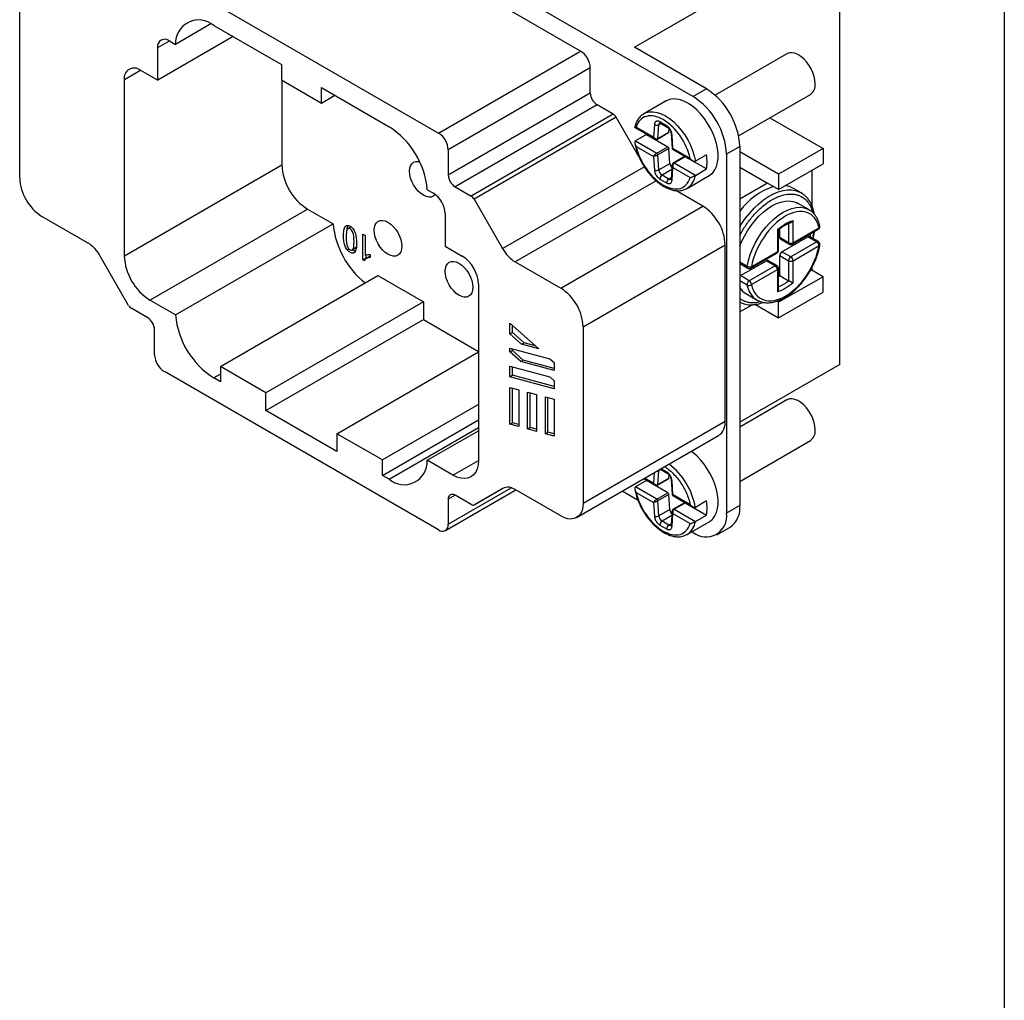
# Model space of a CAD drawing. Header units: millimetres. Extents: x 6 to 273, y 6 to 210.
# Tile 4 of 5: x 210 to 273, y 116 to 178. Entities that reach past the tile are written whole.
import ezdxf

# ---------------------------------------------------------------- set-up
doc = ezdxf.new("R2010")
doc.units = ezdxf.units.MM
doc.linetypes.add('SLD-Solid', pattern=[0])
doc.layers.add('TEXT', color=140, linetype='SLD-Solid', lineweight=25)

msp = doc.modelspace()

# ---------------------------------------------------------------- linework, layer by layer
for p, q in [((221.407, 191.756), (253.227, 173.387)), ((246.05, 176.291), (228.584, 186.373)), ((249.479, 176.53), (262.561, 184.082)), ((262.561, 156.319), (262.561, 184.082)), ((219.534, 181.148), (236.999, 171.066)), ((210.318, 168.207), (210.318, 179.446)), ((222.501, 178.016), (220.245, 176.713)), ((222.68, 177.92), (226.993, 175.43)), ((223.918, 177.205), (219.109, 174.429)), ((219.109, 176.509), (219.854, 176.939)), ((219.854, 176.939), (220.245, 176.713)), ((219.109, 174.429), (219.109, 176.509)), ((236.999, 171.066), (246.05, 176.291)), ((254.076, 173.877), (249.479, 176.53)), ((259.195, 176.114), (254.625, 173.476)), ((216.986, 174.468), (218.013, 175.062)), ((218.013, 175.062), (219.109, 174.429)), ((226.993, 175.43), (226.993, 174.448)), ((246.674, 175.21), (237.623, 169.985)), ((246.674, 173.618), (246.674, 175.21)), ((216.986, 163.238), (216.986, 174.468)), ((226.993, 174.448), (229.539, 172.978)), ((227.026, 174.428), (227.026, 169.035)), ((229.539, 173.961), (233.852, 171.471)), ((229.539, 172.978), (229.539, 173.961)), ((254.076, 173.877), (253.227, 173.387)), ((229.539, 172.978), (230.39, 173.469)), ((237.623, 168.393), (246.674, 173.618)), ((256.125, 170.878), (260.695, 173.516)), ((247.111, 172.861), (238.06, 167.636)), ((248.131, 172.272), (247.111, 172.861)), ((251.499, 173.115), (250.084, 172.298)), ((248.131, 172.272), (239.08, 167.047)), ((248.322, 172.071), (239.271, 166.846)), ((249.79, 169.527), (248.322, 172.071)), ((250.084, 172.298), (250.044, 172.267)), ((258.12, 172.03), (261.5, 170.079)), ((249.507, 171.425), (250.786, 170.687)), ((250.698, 170.805), (249.595, 171.442)), ((250.755, 171.61), (250.698, 170.805)), ((250.976, 170.72), (251.038, 171.597)), ((251.171, 171.674), (251.038, 171.597)), ((251.533, 171.533), (251.103, 171.781)), ((251.145, 171.689), (251.574, 171.441)), ((251.683, 171.128), (251.697, 171.326)), ((250.261, 170.976), (249.554, 170.567)), ((250.261, 170.976), (251.611, 170.196)), ((250.955, 170.681), (251.662, 171.089)), ((250.976, 170.72), (251.683, 171.128)), ((251.822, 171.029), (251.883, 170.105)), ((251.937, 170.09), (251.88, 170.961)), ((249.554, 170.567), (250.904, 169.788)), ((249.595, 170.217), (250.698, 169.58)), ((250.904, 169.788), (251.611, 170.196)), ((251.683, 170.079), (250.976, 169.671)), ((251.745, 169.131), (251.683, 170.079)), ((251.933, 170.025), (253.212, 169.286)), ((253.041, 169.452), (251.937, 170.09)), ((256.197, 170.202), (255.348, 169.713)), ((256.197, 170.202), (256.197, 147.339)), ((261.5, 170.079), (258.672, 168.446)), ((261.5, 170.079), (261.5, 169.099)), ((237.623, 169.985), (237.623, 168.393)), ((250.698, 169.58), (250.755, 168.709)), ((251.038, 168.722), (250.976, 169.671)), ((252.67, 169.56), (251.963, 169.152)), ((252.722, 169.555), (252.015, 169.147)), ((254.072, 168.776), (252.722, 169.555)), ((254.072, 169.674), (253.365, 169.266)), ((255.348, 169.713), (255.348, 146.849)), ((258.672, 168.446), (256.197, 169.875)), ((216.986, 163.238), (227.026, 169.035)), ((241.084, 163.705), (250.114, 168.918)), ((251.038, 168.722), (251.745, 169.131)), ((251.883, 169.014), (251.822, 168.156)), ((251.88, 168.06), (251.937, 168.865)), ((251.937, 168.865), (253.041, 168.228)), ((253.365, 168.368), (252.015, 169.147)), ((253.365, 168.368), (254.072, 168.776)), ((256.197, 168.895), (257.965, 167.874)), ((258.672, 167.466), (261.5, 169.099)), ((251.103, 168.137), (251.533, 167.889)), ((251.864, 168.739), (251.245, 168.382)), ((251.674, 168.134), (251.245, 168.382)), ((251.674, 168.134), (251.827, 168.223)), ((252.834, 167.535), (254.248, 168.351)), ((258.672, 168.446), (258.672, 167.466)), ((260.793, 168.691), (260.793, 166.441)), ((238.06, 167.636), (239.08, 167.047)), ((250.86, 168.027), (241.893, 162.851)), ((252.786, 167.518), (252.835, 167.535)), ((252.834, 167.535), (252.795, 167.513)), ((257.965, 167.874), (256.197, 166.854)), ((258.672, 167.466), (257.965, 167.874)), ((260.106, 167.256), (259.611, 167.542)), ((236.288, 167.452), (236.679, 167.226)), ((253.851, 166.398), (252.116, 167.399)), ((260.187, 167.197), (260.106, 167.256)), ((260.106, 167.256), (260.185, 167.207)), ((239.271, 166.846), (241.084, 163.705)), ((244.8, 161.173), (253.851, 166.398)), ((260.615, 166.178), (259.908, 166.586)), ((214.639, 164.079), (211.733, 165.757)), ((218.612, 160.421), (228.653, 166.218)), ((228.653, 166.218), (230.286, 165.275)), ((237.423, 165.936), (237.423, 163.857)), ((260.615, 166.178), (260.631, 166.169)), ((220.245, 159.479), (230.286, 165.275)), ((231.444, 165.098), (231.231, 164.976)), ((259.308, 165.308), (259.308, 164.078)), ((259.591, 164.078), (259.591, 165.484)), ((261.247, 165.033), (259.591, 164.078)), ((232.182, 164.632), (232.338, 164.542)), ((232.182, 162.992), (232.182, 164.632)), ((232.338, 164.542), (232.338, 163.265)), ((258.601, 164.912), (258.601, 163.506)), ((258.66, 163.588), (258.66, 164.906)), ((258.743, 164.404), (258.743, 164.971)), ((259.308, 164.078), (258.743, 164.404)), ((258.884, 163.506), (260.54, 164.462)), ((259.55, 163.986), (261.206, 164.942)), ((260.54, 164.462), (261.106, 164.135)), ((261.206, 164.145), (260.64, 164.472)), ((231.506, 163.614), (231.718, 163.736)), ((231.753, 163.768), (231.541, 163.645)), ((237.423, 163.857), (238.519, 163.224)), ((246.214, 158.724), (255.265, 163.949)), ((255.265, 152.71), (255.265, 163.949)), ((258.784, 164.313), (259.35, 163.986)), ((261.106, 164.135), (259.45, 163.179)), ((259.591, 162.934), (261.247, 163.89)), ((217.261, 160.085), (215.448, 163.225)), ((231.301, 163.684), (231.188, 163.619)), ((232.182, 162.992), (232.394, 163.115)), ((232.394, 163.115), (232.394, 163.291)), ((232.444, 163.086), (232.394, 163.115)), ((232.63, 163.193), (232.418, 163.071)), ((232.65, 163.326), (232.65, 163.132)), ((256.904, 162.459), (258.56, 163.415)), ((258.601, 163.506), (256.945, 162.55)), ((258.743, 161.982), (258.743, 163.261)), ((258.743, 163.261), (259.308, 162.934)), ((259.45, 163.179), (258.884, 163.506)), ((232.283, 162.934), (232.182, 162.992)), ((241.893, 162.851), (244.8, 161.173)), ((256.197, 162.86), (256.666, 162.589)), ((256.197, 162.751), (256.704, 162.459)), ((256.238, 161.979), (257.894, 162.934)), ((258.46, 162.608), (256.804, 161.652)), ((257.894, 162.934), (258.46, 162.608)), ((258.56, 162.618), (257.994, 162.944)), ((259.308, 162.934), (259.308, 161.655)), ((259.591, 161.528), (259.591, 162.934)), ((260.793, 162.497), (260.793, 162.322)), ((223.104, 156.197), (233.145, 161.994)), ((233.145, 161.994), (236.044, 160.32)), ((256.804, 161.652), (256.238, 161.979)), ((256.945, 161.407), (258.601, 162.363)), ((258.601, 162.363), (258.601, 160.957)), ((258.66, 161.127), (258.66, 162.445)), ((258.66, 161.915), (258.743, 161.982)), ((261.5, 161.913), (258.672, 160.281)), ((258.743, 161.982), (259.308, 161.655)), ((260.793, 162.322), (260.652, 162.24)), ((261.5, 161.913), (260.793, 162.322)), ((261.5, 160.934), (261.5, 161.913)), ((239.547, 161.444), (239.547, 150.214)), ((256.666, 161.372), (256.197, 161.643)), ((256.587, 160.834), (257.294, 160.426)), ((258.672, 159.301), (261.5, 160.934)), ((220.245, 159.479), (218.612, 160.421)), ((236.044, 160.32), (226.004, 154.524)), ((236.044, 160.32), (236.044, 159.176)), ((256.197, 160.29), (256.24, 160.273)), ((256.224, 160.267), (256.197, 160.28)), ((256.997, 160.13), (256.197, 159.668)), ((257.203, 160.149), (258.672, 159.301)), ((257.294, 160.426), (257.278, 160.435)), ((258.672, 160.281), (258.546, 160.353)), ((258.672, 159.301), (258.672, 160.281)), ((218.473, 159.294), (217.453, 159.883)), ((226.004, 153.379), (236.044, 159.176)), ((236.044, 159.176), (239.547, 157.154)), ((241.548, 158.946), (243.386, 157.317)), ((241.548, 158.27), (241.548, 158.946)), ((241.71, 158.363), (241.71, 158.803)), ((246.214, 158.724), (246.214, 147.485)), ((218.91, 156.945), (218.91, 158.537)), ((241.548, 158.27), (241.71, 158.363)), ((242.293, 157.609), (241.548, 158.27)), ((242.455, 157.703), (241.71, 158.363)), ((242.293, 157.609), (242.455, 157.703)), ((243.386, 157.317), (242.293, 157.609)), ((243.165, 157.513), (242.455, 157.703)), ((230.529, 151.911), (239.547, 157.117)), ((241.548, 157.365), (244.103, 156.681)), ((241.548, 157.118), (241.548, 157.365)), ((241.548, 157.118), (241.71, 157.211)), ((242.242, 156.503), (241.548, 157.118)), ((241.71, 157.211), (241.71, 157.322)), ((242.403, 156.596), (241.71, 157.211)), ((241.548, 155.537), (241.548, 156.213)), ((241.548, 156.213), (244.103, 155.529)), ((242.242, 156.503), (242.403, 156.596)), ((244.377, 155.931), (242.242, 156.503)), ((244.377, 156.068), (242.403, 156.596)), ((244.103, 156.681), (244.377, 156.438)), ((244.377, 156.438), (244.377, 155.931)), ((262.561, 156.319), (256.197, 152.646)), ((236.999, 145.782), (219.534, 155.865)), ((223.104, 155.705), (222.68, 155.46)), ((223.104, 156.197), (223.104, 155.215)), ((226.004, 154.524), (223.104, 156.197)), ((241.548, 155.537), (241.71, 155.63)), ((241.71, 155.63), (241.71, 156.17)), ((244.377, 154.916), (241.71, 155.63)), ((223.104, 155.215), (222.68, 155.46)), ((244.377, 154.779), (241.548, 155.537)), ((244.103, 155.529), (244.377, 155.286)), ((244.377, 155.286), (244.377, 154.779)), ((226.004, 153.379), (226.004, 154.524)), ((241.548, 154.861), (242.114, 154.709)), ((241.548, 152.515), (241.548, 154.861)), ((241.71, 152.608), (241.71, 154.817)), ((242.114, 154.709), (242.114, 152.363)), ((242.68, 152.212), (242.68, 154.558)), ((242.68, 154.558), (243.245, 154.406)), ((242.841, 152.305), (242.841, 154.514)), ((243.245, 154.406), (243.245, 152.06)), ((239.547, 153.77), (233.428, 150.238)), ((243.811, 151.909), (243.811, 154.255)), ((243.811, 154.255), (244.377, 154.103)), ((243.973, 152.002), (243.973, 154.211)), ((244.377, 154.103), (244.377, 151.757)), ((259.195, 154.068), (256.197, 152.337)), ((230.529, 150.767), (226.004, 153.379)), ((233.428, 149.255), (239.547, 152.787)), ((241.548, 152.515), (241.71, 152.608)), ((242.114, 152.363), (241.548, 152.515)), ((242.114, 152.5), (241.71, 152.608)), ((246.214, 147.485), (255.265, 152.71)), ((230.529, 151.911), (230.529, 150.767)), ((233.428, 150.238), (230.529, 151.911)), ((233.852, 149.01), (239.547, 152.298)), ((236.288, 150.217), (239.547, 152.099)), ((242.68, 152.212), (242.841, 152.305)), ((243.245, 152.06), (242.68, 152.212)), ((243.245, 152.197), (242.841, 152.305)), ((243.811, 151.909), (243.973, 152.002)), ((244.377, 151.757), (243.811, 151.909)), ((244.377, 151.894), (243.973, 152.002)), ((245.8, 146.569), (254.851, 151.794)), ((256.197, 148.873), (260.695, 151.469)), ((233.428, 149.255), (233.428, 150.238)), ((237.921, 149.275), (236.288, 150.217)), ((237.921, 149.275), (239.547, 150.213)), ((250.746, 149.424), (250.698, 148.758)), ((250.976, 148.674), (251.038, 149.551)), ((251.171, 149.627), (251.038, 149.551)), ((251.038, 149.551), (251.052, 149.601)), ((251.134, 149.648), (251.145, 149.642)), ((251.145, 149.642), (251.574, 149.395)), ((251.533, 149.486), (251.193, 149.682)), ((233.852, 149.01), (233.428, 149.255)), ((250.261, 148.929), (249.554, 148.521)), ((250.087, 149.044), (250.786, 148.64)), ((250.698, 148.758), (250.146, 149.078)), ((251.611, 148.15), (250.261, 148.929)), ((250.955, 148.635), (251.662, 149.043)), ((250.976, 148.674), (251.683, 149.082)), ((251.683, 149.082), (251.697, 149.28)), ((251.822, 148.983), (251.883, 148.058)), ((251.937, 148.043), (251.88, 148.914)), ((237.44, 145.738), (241.925, 148.327)), ((237.623, 146.142), (241.638, 148.46)), ((239.271, 147.379), (241.1, 148.435)), ((241.084, 148.426), (239.271, 147.379)), ((244.8, 146.668), (241.893, 148.346)), ((249.726, 147.646), (248.696, 148.24)), ((250.904, 147.742), (249.554, 148.521)), ((249.595, 148.171), (250.698, 147.534)), ((250.904, 147.742), (251.611, 148.15)), ((238.06, 147.987), (237.623, 147.735)), ((237.623, 147.735), (237.623, 146.142)), ((239.08, 147.398), (238.06, 147.987)), ((250.698, 147.534), (250.755, 146.663)), ((251.683, 148.033), (250.976, 147.625)), ((251.038, 146.676), (250.976, 147.625)), ((251.745, 147.084), (251.683, 148.033)), ((251.933, 147.978), (253.212, 147.24)), ((253.041, 147.406), (251.937, 148.043)), ((252.67, 147.514), (251.963, 147.105)), ((252.015, 147.1), (252.722, 147.508)), ((252.722, 147.508), (254.072, 146.729)), ((254.072, 147.627), (253.365, 147.219)), ((251.745, 147.084), (251.038, 146.676)), ((251.883, 146.967), (251.822, 146.109)), ((251.88, 146.013), (251.937, 146.818)), ((251.937, 146.818), (253.041, 146.181)), ((252.015, 147.1), (253.365, 146.321)), ((256.197, 147.339), (255.348, 146.849)), ((251.864, 146.693), (251.245, 146.336)), ((251.674, 146.088), (251.245, 146.336)), ((251.827, 146.176), (251.674, 146.088)), ((252.834, 145.488), (254.248, 146.305)), ((253.365, 146.321), (254.072, 146.729)), ((251.103, 146.091), (251.533, 145.843)), ((253.227, 145.624), (253.149, 145.67)), ((254.727, 145.476), (255.576, 145.966)), ((252.786, 145.471), (252.835, 145.489)), ((252.834, 145.488), (252.795, 145.467))]:
    msp.add_line(p, q)
at = {"flags": 128}
for points in [[(261.005, 174.203), (260.988, 174.431), (260.938, 174.672), (260.855, 174.918), (260.743, 175.16), (260.606, 175.391), (260.447, 175.603), (260.272, 175.791), (260.087, 175.947), (259.897, 176.066), (259.709, 176.145), (259.528, 176.182), (259.36, 176.175), (259.212, 176.123), (259.195, 176.114)], [(254.248, 168.351), (254.316, 168.394), (254.477, 168.537), (254.609, 168.718), (254.711, 168.936), (254.779, 169.186), (254.814, 169.463), (254.814, 169.763), (254.779, 170.08), (254.711, 170.409), (254.609, 170.744), (254.477, 171.078), (254.316, 171.407), (254.129, 171.723), (253.92, 172.022), (253.692, 172.297), (253.45, 172.545), (253.197, 172.76), (252.939, 172.94), (252.679, 173.08), (252.423, 173.178), (252.175, 173.232), (251.939, 173.242), (251.72, 173.207), (251.522, 173.127), (251.499, 173.115)], [(249.97, 172.22), (250.035, 172.268), (250.084, 172.298)], [(250.084, 172.298), (250.23, 172.366), (250.447, 172.418), (250.683, 172.424), (250.933, 172.382), (251.194, 172.294), (251.459, 172.162), (251.725, 171.988), (251.985, 171.775), (252.236, 171.527), (252.472, 171.249), (252.689, 170.946), (252.883, 170.624), (253.051, 170.288), (253.188, 169.946), (253.294, 169.603), (253.365, 169.266)], [(235.161, 168.629), (235.178, 168.818), (235.228, 168.98), (235.31, 169.11), (235.419, 169.201), (235.553, 169.25), (235.706, 169.257), (235.793, 169.242)], [(236.796, 167.147), (236.779, 167.127), (236.669, 167.036), (236.536, 166.986), (236.383, 166.98), (236.217, 167.018), (236.044, 167.098), (235.872, 167.217), (235.706, 167.371), (235.553, 167.553), (235.419, 167.757), (235.31, 167.976), (235.228, 168.199), (235.178, 168.42), (235.161, 168.629)], [(256.197, 165.099), (256.308, 165.275), (256.559, 165.633), (256.829, 165.969), (257.114, 166.278), (257.412, 166.557), (257.718, 166.803), (258.028, 167.012), (258.34, 167.182), (258.648, 167.31), (258.951, 167.396), (259.242, 167.439), (259.52, 167.437), (259.781, 167.391), (260.022, 167.301), (260.106, 167.256)], [(256.197, 163.848), (256.315, 164.135), (256.49, 164.494), (256.69, 164.841), (256.914, 165.172), (257.156, 165.481), (257.415, 165.765), (257.686, 166.019), (257.965, 166.239), (258.248, 166.422), (258.531, 166.566), (258.81, 166.668), (259.08, 166.727), (259.339, 166.741), (259.582, 166.712), (259.805, 166.639), (259.908, 166.586)], [(256.666, 162.589), (256.747, 162.954), (256.862, 163.323), (257.007, 163.693), (257.182, 164.057), (257.383, 164.409), (257.607, 164.745), (257.852, 165.059), (258.113, 165.347), (258.386, 165.605), (258.668, 165.828), (258.955, 166.014), (259.241, 166.159), (259.523, 166.261), (259.797, 166.32), (260.058, 166.333), (260.302, 166.301), (260.527, 166.224), (260.615, 166.178)], [(232.898, 164.872), (232.915, 165.062), (232.965, 165.224), (233.047, 165.353), (233.157, 165.445), (233.291, 165.494), (233.443, 165.5), (233.609, 165.463), (233.782, 165.383), (233.954, 165.264), (234.12, 165.11), (234.273, 164.927), (234.407, 164.723), (234.517, 164.505), (234.598, 164.281), (234.649, 164.061), (234.666, 163.852), (234.649, 163.662), (234.598, 163.5), (234.517, 163.371), (234.407, 163.279), (234.273, 163.23), (234.12, 163.224), (233.954, 163.261), (233.782, 163.341), (233.609, 163.46), (233.443, 163.614), (233.291, 163.797), (233.157, 164.001), (233.047, 164.219), (232.965, 164.443), (232.915, 164.663), (232.898, 164.872)], [(260.694, 164.44), (260.704, 164.507), (260.722, 164.663)], [(237.423, 162.26), (237.44, 162.449), (237.491, 162.612), (237.572, 162.741), (237.682, 162.832), (237.816, 162.882), (237.969, 162.888), (238.135, 162.85), (238.307, 162.77), (238.48, 162.651), (238.645, 162.497), (238.798, 162.315), (238.932, 162.11), (239.042, 161.892), (239.124, 161.669), (239.174, 161.448), (239.191, 161.239), (239.174, 161.05), (239.124, 160.887), (239.042, 160.758), (238.932, 160.667), (238.798, 160.617), (238.645, 160.611), (238.48, 160.649), (238.307, 160.729), (238.135, 160.848), (237.969, 161.002), (237.816, 161.184), (237.682, 161.389), (237.572, 161.607), (237.491, 161.83), (237.44, 162.051), (237.423, 162.26)], [(256.197, 161.948), (256.207, 161.956), (256.238, 161.979)], [(261.005, 152.156), (260.988, 152.385), (260.938, 152.626), (260.855, 152.871), (260.743, 153.113), (260.606, 153.344), (260.447, 153.557), (260.272, 153.744), (260.087, 153.9), (259.897, 154.019), (259.709, 154.099), (259.528, 154.135), (259.36, 154.128), (259.212, 154.077), (259.195, 154.068)], [(254.248, 146.305), (254.316, 146.348), (254.477, 146.49), (254.609, 146.672), (254.711, 146.889), (254.779, 147.139), (254.814, 147.416), (254.814, 147.716), (254.779, 148.034), (254.711, 148.363), (254.609, 148.697), (254.477, 149.032), (254.316, 149.36), (254.129, 149.676), (253.92, 149.975), (253.692, 150.251), (253.45, 150.498), (253.197, 150.714), (253.102, 150.784)], [(239.547, 150.214), (239.527, 149.931), (239.467, 149.679), (239.37, 149.463), (239.236, 149.289), (239.071, 149.161), (238.877, 149.081), (238.659, 149.053), (238.423, 149.076), (238.175, 149.151), (237.921, 149.275)], [(251.145, 149.642), (251.145, 149.642), (251.135, 149.649)], [(246.214, 147.485), (246.197, 147.239), (246.145, 147.02), (246.06, 146.832), (245.944, 146.681), (245.8, 146.569), (245.631, 146.5), (245.442, 146.475), (245.237, 146.495), (245.021, 146.56), (244.8, 146.668)]]:
    msp.add_lwpolyline(points, dxfattribs=at)
for centre, radius, start, end in [((221.726, 176.786), 1.483, 49.91967, 182.81006), ((219.563, 176.582), 0.46, 50.79672, 189.21404), ((245.319, 175.149), 1.356, 2.60548, 57.39452), ((217.612, 174.57), 0.635, 50.79671, 189.21404), ((251.591, 169.993), 4.61, 2.60548, 57.39452), ((260.259, 174.127), 0.75, 305.501, 5.81118), ((247.622, 173.661), 0.95, 182.60548, 237.39452), ((250.743, 169.503), 4.61, 2.60548, 57.39452), ((247.839, 171.805), 0.551, 28.85561, 58.04533), ((230.952, 166.966), 5.358, 5.20633, 57.22384), ((250.908, 171.855), 0.288, 238.1077, 296.81043), ((251.201, 171.77), 0.0986, 173.70115, 234.98667), ((251.633, 171.523), 0.101, 174.42675, 233.76294), ((236.269, 169.924), 1.356, 2.60548, 57.39452), ((251.91, 171.045), 0.0891, 189.94265, 250.59829), ((251.531, 169.225), 2.58, 349.97556, 10.02444), ((230.532, 169.181), 3.509, 182.38686, 237.61314), ((213.367, 168.334), 3.051, 182.38686, 237.61314), ((238.571, 168.436), 0.95, 182.60548, 237.39452), ((250.883, 169.015), 0.331, 247.34035, 297.94439), ((251.41, 168.123), 0.307, 122.60548, 177.39452), ((251.84, 167.875), 0.307, 122.60548, 177.39452), ((251.933, 168.157), 0.11, 180.69642, 241.77849), ((252.218, 168.513), 1.156, 302.21707, 352.79201), ((259.697, 163.544), 4.328, 108.21645, 143.97401), ((258.914, 166.318), 1.409, 60.32896, 82.35901), ((235.806, 165.862), 1.619, 2.60548, 57.39452), ((238.788, 166.58), 0.551, 28.85561, 58.04533), ((252.217, 163.822), 3.051, 2.38686, 57.61314), ((235.725, 165.8), 5.465, 185.51628, 231.54141), ((261.149, 165.023), 0.0986, 305.01333, 6.29885), ((261.173, 165.14), 0.13, 305.02116, 8.13621), ((258.838, 164.392), 0.0959, 172.74417, 235.94365), ((260.598, 164.383), 0.0983, 64.91176, 126.3987), ((213.404, 162.099), 2.334, 28.85561, 58.04533), ((259.45, 164.351), 0.307, 242.60967, 297.39033), ((259.408, 164.068), 0.101, 174.38725, 234.21444), ((259.496, 164.065), 0.0959, 304.00856, 7.26063), ((261.164, 164.056), 0.0983, 64.96717, 126.39344), ((260.94, 163.876), 0.307, 2.60548, 57.39452), ((261.237, 163.959), 0.0696, 278.47142, 340.26642), ((220.491, 163.384), 3.509, 182.38686, 237.61314), ((237.316, 161.342), 2.234, 2.60548, 57.39452), ((243.128, 164.831), 2.334, 208.85561, 238.04533), ((258.503, 163.495), 0.0986, 305.01333, 6.29885), ((258.56, 163.598), 0.101, 294.37595, 354.30667), ((259.05, 163.247), 0.307, 122.60548, 177.39452), ((259.615, 162.92), 0.307, 122.60548, 177.39452), ((259.284, 162.92), 0.307, 2.60548, 57.39452), ((256.78, 162.551), 0.12, 161.79348, 230.63377), ((256.856, 162.934), 0.394, 241.14295, 283.0745), ((256.847, 162.539), 0.0986, 305.0083, 6.29931), ((257.953, 162.853), 0.101, 65.69288, 125.61758), ((258.518, 162.528), 0.0985, 64.92043, 126.30384), ((258.294, 162.349), 0.307, 2.60548, 57.39452), ((259.45, 163.207), 0.307, 242.60974, 297.38947), ((258.562, 162.453), 0.0986, 293.69518, 354.99914), ((256.957, 161.403), 0.293, 121.5954, 185.90866), ((256.779, 161.607), 0.26, 244.28575, 309.81889), ((258.056, 161.612), 1.411, 189.75863, 236.51644), ((256.638, 161.393), 0.307, 2.60548, 57.39452), ((257.862, 163.336), 2.217, 291.0788, 310.70635), ((243.166, 158.597), 3.051, 2.38686, 57.61314), ((257.182, 161.85), 1.177, 213.24977, 239.67359), ((217.744, 160.351), 0.551, 208.85561, 238.04533), ((225.581, 159.965), 5.358, 185.20633, 237.22384), ((217.961, 158.494), 0.95, 2.60548, 57.39452), ((220.264, 157.007), 1.356, 182.60548, 237.39452), ((254.29, 152.599), 0.982, 304.86125, 6.45093), ((260.259, 152.08), 0.75, 305.501, 5.81118), ((234.807, 150.145), 1.483, 229.91967, 2.81006), ((249.064, 146.482), 4.363, 9.73092, 53.03369), ((250.916, 149.78), 0.26, 269.30325, 298.04103), ((251.633, 149.476), 0.101, 174.42651, 233.76568), ((251.91, 148.998), 0.0891, 189.94549, 250.598), ((237.889, 147.778), 0.27, 50.79671, 189.21404), ((241.419, 147.684), 0.814, 54.38183, 114.31395), ((251.531, 147.178), 2.58, 349.97556, 10.02444), ((239.192, 147.554), 0.192, 234.38183, 294.31395), ((254.055, 146.64), 1.31, 230.79671, 9.21404), ((254.775, 147.155), 1.434, 303.93673, 7.37545), ((250.883, 146.968), 0.331, 247.34035, 297.94439), ((251.41, 146.077), 0.307, 122.60548, 177.39452), ((252.218, 146.466), 1.156, 302.21707, 352.79201), ((237.243, 146.081), 0.385, 230.79671, 9.21404), ((251.84, 145.829), 0.307, 122.60548, 177.39452), ((251.933, 146.11), 0.11, 180.69642, 241.77849)]:
    msp.add_arc(centre, radius, start, end)
for points, knots in [([(250.044, 172.267), (249.977, 172.22), (249.834, 172.12), (249.675, 171.898), (249.562, 171.663), (249.524, 171.496), (249.508, 171.428)], [0, 0, 0, 0, 0.256328, 0.545836, 0.815278, 1, 1, 1, 1]), ([(253.041, 169.452), (252.928, 169.944), (252.699, 170.448), (252.079, 171.335), (251.704, 171.695), (250.932, 172.14), (250.557, 172.214), (249.937, 172.043), (249.708, 171.802), (249.595, 171.442)], [0, 0, 0, 0, 0.25, 0.25, 0.5, 0.5, 0.75, 0.75, 1, 1, 1, 1]), ([(249.595, 171.442), (249.573, 171.436), (249.537, 171.426), (249.511, 171.424), (249.502, 171.425), (249.505, 171.429), (249.505, 171.429)], [0, 0, 0, 0, 0.435758, 0.755657, 0.983047, 1, 1, 1, 1]), ([(251.103, 171.781), (251.088, 171.789), (251.059, 171.804), (251.016, 171.819), (250.974, 171.828), (250.935, 171.829), (250.899, 171.824), (250.866, 171.812), (250.826, 171.787), (250.788, 171.741), (250.763, 171.676), (250.758, 171.629), (250.755, 171.61)], [0, 0, 0, 0, 0.0859538, 0.1703001, 0.2535816, 0.3362105, 0.4184945, 0.5006675, 0.5802329, 0.7502781, 0.8993142, 1, 1, 1, 1]), ([(251.038, 171.597), (251.043, 171.626), (251.051, 171.678), (251.084, 171.702), (251.099, 171.713)], [0, 0, 0, 0, 0.550216, 1, 1, 1, 1]), ([(251.099, 171.711), (251.098, 171.711), (251.097, 171.71), (251.112, 171.706), (251.133, 171.695), (251.145, 171.689)], [0, 0, 0, 0, 0.259848, 0.605219, 1, 1, 1, 1]), ([(251.88, 170.961), (251.879, 170.979), (251.875, 171.015), (251.863, 171.071), (251.847, 171.127), (251.825, 171.182), (251.8, 171.237), (251.771, 171.289), (251.726, 171.357), (251.664, 171.431), (251.593, 171.495), (251.55, 171.522), (251.533, 171.533)], [0, 0, 0, 0, 0.085954, 0.1703, 0.253582, 0.336211, 0.418494, 0.500668, 0.580233, 0.750278, 0.899314, 1, 1, 1, 1]), ([(251.574, 171.441), (251.592, 171.429), (251.625, 171.408), (251.676, 171.356), (251.732, 171.285), (251.779, 171.197), (251.812, 171.107), (251.819, 171.057), (251.822, 171.029)], [0, 0, 0, 0, 0.158136, 0.285251, 0.452251, 0.662947, 0.815013, 1, 1, 1, 1]), ([(250.698, 170.805), (250.708, 170.794), (250.726, 170.774), (250.756, 170.751), (250.784, 170.733), (250.808, 170.721), (250.85, 170.705), (250.911, 170.695), (250.955, 170.712), (250.976, 170.72)], [0, 0, 0, 0, 0.132437, 0.248576, 0.348425, 0.432009, 0.499375, 0.758727, 1, 1, 1, 1]), ([(250.789, 170.686), (250.773, 170.696), (250.747, 170.715), (250.717, 170.757), (250.705, 170.788), (250.698, 170.805)], [0, 0, 0, 0, 0.3933655, 0.672713, 1, 1, 1, 1]), ([(250.785, 170.687), (250.796, 170.682), (250.82, 170.669), (250.863, 170.66), (250.909, 170.662), (250.939, 170.674), (250.954, 170.68)], [0, 0, 0, 0, 0.21995, 0.459183, 0.732241, 1, 1, 1, 1]), ([(250.976, 170.72), (250.974, 170.711), (250.971, 170.693), (250.96, 170.685), (250.954, 170.681)], [0, 0, 0, 0, 0.501205, 1, 1, 1, 1]), ([(251.683, 171.128), (251.681, 171.118), (251.678, 171.1), (251.666, 171.094), (251.661, 171.091)], [0, 0, 0, 0, 0.586188, 1, 1, 1, 1]), ([(249.554, 170.567), (249.546, 170.562), (249.531, 170.55), (249.515, 170.523), (249.505, 170.489), (249.503, 170.447), (249.511, 170.39), (249.537, 170.31), (249.574, 170.251), (249.595, 170.217)], [0, 0, 0, 0, 0.0831042, 0.171932, 0.2696425, 0.3786252, 0.5006088, 0.7119837, 1, 1, 1, 1]), ([(249.519, 170.399), (249.549, 170.252), (249.613, 169.936), (249.806, 169.458), (250.039, 169.017), (250.299, 168.63), (250.558, 168.315), (250.801, 168.073), (251.01, 167.896), (251.209, 167.751), (251.419, 167.623), (251.636, 167.519), (251.882, 167.434), (252.167, 167.382), (252.49, 167.387), (252.686, 167.474), (252.786, 167.518)], [0, 0, 0, 0, 0.0871042, 0.1874533, 0.2758345, 0.3522706, 0.4355823, 0.4977155, 0.5457931, 0.5951527, 0.6463461, 0.7002052, 0.7538163, 0.8239251, 0.9107005, 1, 1, 1, 1]), ([(249.595, 170.217), (249.708, 169.726), (249.937, 169.222), (250.557, 168.335), (250.932, 167.975), (251.704, 167.53), (252.079, 167.456), (252.699, 167.627), (252.928, 167.868), (253.041, 168.228)], [0, 0, 0, 0, 0.25, 0.25, 0.5, 0.5, 0.75, 0.75, 1, 1, 1, 1]), ([(251.611, 170.196), (251.627, 170.187), (251.646, 170.169), (251.674, 170.124), (251.682, 170.099), (251.683, 170.079)], [0, 0, 0, 0, 0.5, 0.5, 1, 1, 1, 1]), ([(251.883, 170.105), (251.884, 170.096), (251.886, 170.08), (251.897, 170.058), (251.913, 170.038), (251.927, 170.029), (251.934, 170.024)], [0, 0, 0, 0, 0.247387, 0.491829, 0.740703, 1, 1, 1, 1]), ([(251.883, 170.105), (251.885, 170.101), (251.888, 170.094), (251.908, 170.089), (251.927, 170.09), (251.937, 170.09)], [0, 0, 0, 0, 0.391374, 0.669921, 1, 1, 1, 1]), ([(251.937, 170.09), (251.933, 170.079), (251.924, 170.06), (251.922, 170.037), (251.929, 170.03), (251.934, 170.025)], [0, 0, 0, 0, 0.334427, 0.619884, 1, 1, 1, 1]), ([(250.698, 169.58), (250.704, 169.589), (250.713, 169.607), (250.733, 169.634), (250.753, 169.658), (250.773, 169.679), (250.803, 169.71), (250.848, 169.752), (250.885, 169.776), (250.904, 169.788)], [0, 0, 0, 0, 0.140172, 0.264135, 0.371917, 0.463565, 0.53917, 0.772668, 1, 1, 1, 1]), ([(250.976, 169.671), (250.966, 169.666), (250.946, 169.655), (250.91, 169.639), (250.871, 169.623), (250.823, 169.607), (250.76, 169.588), (250.722, 169.583), (250.698, 169.58)], [0, 0, 0, 0, 0.119417, 0.24254, 0.370234, 0.503277, 0.701386, 1, 1, 1, 1]), ([(250.976, 169.671), (250.975, 169.691), (250.966, 169.716), (250.939, 169.761), (250.92, 169.779), (250.904, 169.788)], [0, 0, 0, 0, 0.5, 0.5, 1, 1, 1, 1]), ([(252.672, 169.558), (252.674, 169.56), (252.681, 169.567), (252.699, 169.565), (252.715, 169.558), (252.722, 169.555)], [0, 0, 0, 0, 0.185153, 0.607373, 1, 1, 1, 1]), ([(253.365, 169.266), (253.356, 169.262), (253.338, 169.254), (253.304, 169.253), (253.267, 169.26), (253.227, 169.277), (253.175, 169.309), (253.108, 169.365), (253.066, 169.421), (253.041, 169.452)], [0, 0, 0, 0, 0.083104, 0.171932, 0.269643, 0.378625, 0.500609, 0.711984, 1, 1, 1, 1]), ([(251.745, 169.131), (251.751, 169.093), (251.763, 169.021), (251.814, 168.921), (251.855, 168.875), (251.872, 168.856)], [0, 0, 0, 0, 0.396469, 0.755706, 1, 1, 1, 1]), ([(251.937, 168.865), (251.927, 168.879), (251.908, 168.905), (251.889, 168.951), (251.88, 168.993), (251.884, 169.018), (251.885, 169.026)], [0, 0, 0, 0, 0.277064, 0.510893, 0.84812, 1, 1, 1, 1]), ([(251.965, 169.153), (251.953, 169.144), (251.928, 169.126), (251.903, 169.091), (251.888, 169.052), (251.885, 169.027), (251.883, 169.014)], [0, 0, 0, 0, 0.264246, 0.538167, 0.778984, 1, 1, 1, 1]), ([(252.015, 169.147), (252.006, 169.141), (251.989, 169.129), (251.967, 169.104), (251.948, 169.073), (251.93, 169.028), (251.918, 168.956), (251.93, 168.899), (251.937, 168.865)], [0, 0, 0, 0, 0.113871, 0.228647, 0.344979, 0.463495, 0.681915, 1, 1, 1, 1]), ([(251.965, 169.152), (251.965, 169.153), (251.971, 169.158), (251.989, 169.158), (252.007, 169.15), (252.015, 169.147)], [0, 0, 0, 0, 0.037148, 0.536298, 1, 1, 1, 1]), ([(250.755, 168.709), (250.757, 168.691), (250.761, 168.655), (250.773, 168.599), (250.789, 168.543), (250.811, 168.488), (250.836, 168.433), (250.865, 168.381), (250.91, 168.313), (250.971, 168.239), (251.042, 168.175), (251.086, 168.148), (251.103, 168.137)], [0, 0, 0, 0, 0.085954, 0.1703, 0.253582, 0.336211, 0.418494, 0.500668, 0.580233, 0.750278, 0.899314, 1, 1, 1, 1]), ([(251.822, 168.156), (251.82, 168.142), (251.817, 168.12), (251.819, 168.121), (251.819, 168.122)], [0, 0, 0, 0, 0.639784, 1, 1, 1, 1]), ([(253.041, 168.228), (253.054, 168.231), (253.078, 168.238), (253.116, 168.252), (253.152, 168.266), (253.196, 168.284), (253.25, 168.309), (253.315, 168.341), (253.349, 168.359), (253.365, 168.368)], [0, 0, 0, 0, 0.1540475, 0.2887595, 0.4042498, 0.5007032, 0.6964173, 0.8591263, 1, 1, 1, 1]), ([(251.533, 167.889), (251.548, 167.881), (251.577, 167.866), (251.62, 167.851), (251.662, 167.842), (251.701, 167.841), (251.737, 167.846), (251.77, 167.858), (251.81, 167.883), (251.848, 167.929), (251.873, 167.994), (251.878, 168.041), (251.88, 168.06)], [0, 0, 0, 0, 0.085954, 0.1703, 0.253582, 0.336211, 0.418494, 0.500668, 0.580233, 0.750278, 0.899314, 1, 1, 1, 1]), ([(256.197, 164.528), (256.246, 164.621), (256.417, 164.946), (256.694, 165.36), (257.009, 165.755), (257.277, 166.051), (257.578, 166.337), (257.91, 166.602), (258.303, 166.857), (258.754, 167.07), (259.167, 167.168), (259.486, 167.185), (259.722, 167.162), (259.945, 167.103), (260.219, 166.975), (260.453, 166.778), (260.637, 166.519), (260.758, 166.288), (260.814, 166.103), (260.844, 166.003)], [0, 0, 0, 0, 0.038398, 0.132928, 0.179302, 0.225613, 0.283421, 0.340738, 0.398489, 0.484888, 0.571223, 0.617597, 0.663908, 0.711269, 0.758564, 0.853094, 0.899468, 0.945779, 1, 1, 1, 1]), ([(260.947, 165.901), (260.946, 165.91), (260.939, 165.96), (260.915, 166.068), (260.868, 166.249), (260.792, 166.456), (260.685, 166.674), (260.543, 166.883), (260.378, 167.069), (260.245, 167.158), (260.187, 167.197)], [0, 0, 0, 0, 0.015984, 0.085345, 0.194814, 0.34788, 0.491464, 0.659797, 0.852904, 1, 1, 1, 1]), ([(261.247, 165.033), (261.135, 165.531), (260.861, 165.874), (260.08, 166.141), (259.595, 166.057), (258.597, 165.481), (258.112, 165.005), (257.331, 163.836), (257.057, 163.177), (256.945, 162.55)], [0, 0, 0, 0, 0.25, 0.25, 0.5, 0.5, 0.75, 0.75, 1, 1, 1, 1]), ([(261.298, 165.157), (261.286, 165.211), (261.256, 165.344), (261.181, 165.536), (261.077, 165.734), (260.946, 165.911), (260.799, 166.059), (260.685, 166.132), (260.632, 166.165)], [0, 0, 0, 0, 0.12088, 0.297454, 0.475576, 0.655829, 0.839385, 1, 1, 1, 1]), ([(231.188, 163.619), (231.136, 163.685), (231.093, 163.762), (231.025, 163.938), (230.998, 164.036), (230.97, 164.202), (230.96, 164.295), (230.955, 164.405), (230.953, 164.481), (230.953, 164.522), (230.955, 164.723), (230.967, 164.85), (231.014, 165.037), (231.049, 165.1), (231.141, 165.179), (231.198, 165.193), (231.301, 165.165), (231.339, 165.148), (231.418, 165.1), (231.527, 165.016), (231.612, 164.893), (231.657, 164.794)], [0, 0, 0, 0, 0.125, 0.125, 0.25, 0.25, 0.3125, 0.34375, 0.34375, 0.375, 0.375, 0.5, 0.5, 0.625, 0.625, 0.75, 0.75, 0.8125, 0.8125, 0.875, 1, 1, 1, 1]), ([(231.183, 164.927), (231.184, 164.948), (231.188, 165.042), (231.219, 165.116), (231.243, 165.172)], [0, 0, 0, 0, 0.2248647, 1, 1, 1, 1]), ([(231.541, 163.645), (231.595, 163.714), (231.622, 163.886), (231.622, 164.422), (231.597, 164.614), (231.498, 164.847), (231.438, 164.925), (231.295, 165.007), (231.236, 164.997), (231.187, 164.936)], [0, 0, 0, 0, 0.25, 0.25, 0.5, 0.5, 0.75, 0.75, 1, 1, 1, 1]), ([(258.66, 164.902), (258.672, 164.914), (258.741, 164.975), (258.868, 165.07), (259.04, 165.183), (259.211, 165.272), (259.339, 165.327), (259.406, 165.344), (259.419, 165.348)], [0, 0, 0, 0, 0.0502636, 0.2702332, 0.4928539, 0.7172144, 0.9431221, 1, 1, 1, 1]), ([(259.419, 165.35), (259.433, 165.355), (259.468, 165.367), (259.53, 165.41), (259.568, 165.456), (259.591, 165.484)], [0, 0, 0, 0, 0.211509, 0.5216522, 1, 1, 1, 1]), ([(261.205, 164.942), (261.206, 164.942), (261.222, 164.948), (261.248, 164.973), (261.268, 165.001), (261.279, 165.015)], [0, 0, 0, 0, 0.007318, 0.48488, 1, 1, 1, 1]), ([(261.279, 165.015), (261.289, 165.039), (261.304, 165.073), (261.307, 165.123), (261.302, 165.146), (261.299, 165.158)], [0, 0, 0, 0, 0.512672, 0.750842, 1, 1, 1, 1]), ([(231.187, 164.936), (231.138, 164.875), (231.114, 164.71), (231.114, 164.176), (231.138, 163.983), (231.235, 163.75), (231.295, 163.671), (231.439, 163.586), (231.498, 163.592), (231.541, 163.645)], [0, 0, 0, 0, 0.25, 0.25, 0.5, 0.5, 0.75, 0.75, 1, 1, 1, 1]), ([(231.657, 164.794), (231.727, 164.64), (231.768, 164.442), (231.782, 164.142), (231.783, 164.077), (231.781, 163.953), (231.779, 163.896), (231.766, 163.741), (231.751, 163.66), (231.685, 163.47), (231.614, 163.404), (231.491, 163.412), (231.465, 163.418), (231.409, 163.44), (231.378, 163.456), (231.288, 163.512), (231.235, 163.56), (231.188, 163.619)], [0, 0, 0, 0, 0.25, 0.25, 0.3125, 0.3125, 0.375, 0.375, 0.5, 0.5, 0.75, 0.75, 0.8125, 0.8125, 0.875, 0.875, 1, 1, 1, 1]), ([(258.601, 164.912), (258.62, 164.908), (258.649, 164.9), (258.656, 164.903), (258.658, 164.904)], [0, 0, 0, 0, 0.630955, 1, 1, 1, 1]), ([(260.896, 164.763), (260.894, 164.727), (260.887, 164.6), (260.85, 164.463), (260.824, 164.365)], [0, 0, 0, 0, 0.289606, 1, 1, 1, 1]), ([(260.874, 164.337), (260.9, 164.457), (260.934, 164.613), (260.95, 164.763), (260.954, 164.797)], [0, 0, 0, 0, 0.774369, 1, 1, 1, 1]), ([(231.753, 163.768), (231.743, 163.755), (231.733, 163.741), (231.718, 163.736), (231.718, 163.736)], [0, 0, 0, 0, 0.989582, 1, 1, 1, 1]), ([(256.945, 161.407), (257.057, 160.91), (257.331, 160.566), (258.112, 160.299), (258.597, 160.383), (259.595, 160.96), (260.08, 161.435), (260.861, 162.604), (261.135, 163.264), (261.247, 163.89)], [0, 0, 0, 0, 0.25, 0.25, 0.5, 0.5, 0.75, 0.75, 1, 1, 1, 1]), ([(259.35, 163.987), (259.371, 163.977), (259.414, 163.957), (259.486, 163.958), (259.529, 163.977), (259.549, 163.986)], [0, 0, 0, 0, 0.332591, 0.674562, 1, 1, 1, 1]), ([(260.689, 162.301), (260.751, 162.413), (260.838, 162.571), (260.95, 162.81), (261.038, 163.015), (261.129, 163.261), (261.208, 163.519), (261.267, 163.746), (261.291, 163.885), (261.3, 163.936)], [0, 0, 0, 0, 0.2122067, 0.2980833, 0.440137, 0.5867528, 0.7431237, 0.9052564, 1, 1, 1, 1]), ([(261.301, 163.937), (261.302, 163.939), (261.307, 163.952), (261.306, 163.987), (261.298, 164.04), (261.265, 164.097), (261.231, 164.135), (261.207, 164.144), (261.205, 164.144)], [0, 0, 0, 0, 0.029787, 0.174232, 0.41668, 0.685089, 0.976196, 1, 1, 1, 1]), ([(231.702, 163.543), (231.654, 163.551), (231.595, 163.562), (231.538, 163.616), (231.528, 163.626)], [0, 0, 0, 0, 0.810942, 1, 1, 1, 1]), ([(232.65, 163.132), (232.563, 163.13), (232.487, 163.11), (232.356, 163.036), (232.31, 162.989), (232.283, 162.934)], [0, 0, 0, 0, 0.5, 0.5, 1, 1, 1, 1]), ([(232.338, 163.265), (232.376, 163.289), (232.425, 163.306), (232.548, 163.328), (232.602, 163.331), (232.65, 163.326)], [0, 0, 0, 0, 0.5, 0.5, 1, 1, 1, 1]), ([(258.56, 163.415), (258.56, 163.415), (258.576, 163.421), (258.603, 163.445), (258.623, 163.473), (258.633, 163.488)], [0, 0, 0, 0, 0.007318, 0.48488, 1, 1, 1, 1]), ([(258.633, 163.488), (258.644, 163.511), (258.659, 163.543), (258.659, 163.578), (258.659, 163.588)], [0, 0, 0, 0, 0.72853, 1, 1, 1, 1]), ([(258.659, 162.445), (258.659, 162.447), (258.661, 162.469), (258.651, 162.513), (258.619, 162.57), (258.585, 162.607), (258.561, 162.616), (258.559, 162.617)], [0, 0, 0, 0, 0.033654, 0.317531, 0.631807, 0.972659, 1, 1, 1, 1]), ([(256.704, 162.459), (256.725, 162.45), (256.768, 162.43), (256.84, 162.43), (256.883, 162.449), (256.904, 162.459)], [0, 0, 0, 0, 0.332019, 0.673948, 1, 1, 1, 1]), ([(257.277, 160.438), (257.286, 160.432), (257.359, 160.381), (257.519, 160.319), (257.748, 160.261), (257.988, 160.247), (258.229, 160.268), (258.477, 160.323), (258.728, 160.412), (258.979, 160.533), (259.228, 160.682), (259.47, 160.858), (259.704, 161.056), (259.924, 161.271), (260.124, 161.493), (260.289, 161.699), (260.43, 161.893), (260.561, 162.086), (260.645, 162.227), (260.689, 162.301)], [0, 0, 0, 0, 0.009939, 0.079277, 0.152631, 0.219007, 0.285913, 0.353085, 0.42026, 0.487235, 0.553822, 0.619859, 0.685071, 0.748831, 0.809453, 0.864508, 0.904847, 0.949994, 1, 1, 1, 1]), ([(259.591, 161.528), (259.581, 161.532), (259.562, 161.538), (259.53, 161.55), (259.503, 161.561), (259.48, 161.57), (259.448, 161.584), (259.405, 161.605), (259.35, 161.632), (259.322, 161.648), (259.308, 161.655)], [0, 0, 0, 0, 0.146273, 0.26915, 0.368997, 0.4461, 0.500681, 0.686845, 0.851481, 1, 1, 1, 1]), ([(258.659, 161.127), (258.659, 161.123), (258.661, 161.099), (258.648, 161.038), (258.619, 160.987), (258.601, 160.957)], [0, 0, 0, 0, 0.066025, 0.433392, 1, 1, 1, 1]), ([(257.534, 160.321), (257.441, 160.294), (257.26, 160.243), (257.01, 160.237), (256.773, 160.258), (256.552, 160.32), (256.349, 160.402), (256.245, 160.501), (256.197, 160.546)], [0, 0, 0, 0, 0.177041, 0.344328, 0.511387, 0.682234, 0.852846, 1, 1, 1, 1]), ([(256.24, 160.273), (256.316, 160.237), (256.493, 160.155), (256.787, 160.118), (257.079, 160.126), (257.373, 160.168), (257.574, 160.239), (257.695, 160.282)], [0, 0, 0, 0, 0.182102, 0.422189, 0.615923, 0.769788, 1, 1, 1, 1]), ([(251.411, 149.808), (251.473, 149.769), (251.628, 149.671), (251.874, 149.455), (252.143, 149.175), (252.394, 148.85), (252.617, 148.497), (252.8, 148.132), (252.947, 147.764), (253.01, 147.525), (253.041, 147.406)], [0, 0, 0, 0, 0.0842433, 0.2112815, 0.3448983, 0.4786867, 0.6123035, 0.7460919, 0.8730037, 1, 1, 1, 1]), ([(251.88, 148.914), (251.879, 148.932), (251.875, 148.968), (251.863, 149.024), (251.847, 149.079), (251.825, 149.135), (251.8, 149.19), (251.77, 149.243), (251.726, 149.311), (251.667, 149.381), (251.597, 149.445), (251.554, 149.473), (251.533, 149.486)], [0, 0, 0, 0, 0.085568, 0.169639, 0.25273, 0.335233, 0.417439, 0.499574, 0.585033, 0.749319, 0.879257, 1, 1, 1, 1]), ([(251.574, 149.395), (251.592, 149.383), (251.625, 149.361), (251.677, 149.309), (251.732, 149.238), (251.779, 149.151), (251.812, 149.061), (251.819, 149.01), (251.822, 148.982)], [0, 0, 0, 0, 0.158504, 0.285776, 0.452956, 0.663516, 0.815454, 1, 1, 1, 1]), ([(250.698, 148.758), (250.708, 148.748), (250.726, 148.728), (250.756, 148.704), (250.784, 148.686), (250.808, 148.674), (250.85, 148.658), (250.911, 148.648), (250.955, 148.665), (250.976, 148.674)], [0, 0, 0, 0, 0.132437, 0.248576, 0.348425, 0.432009, 0.499375, 0.758727, 1, 1, 1, 1]), ([(250.789, 148.639), (250.773, 148.65), (250.747, 148.668), (250.717, 148.711), (250.705, 148.742), (250.698, 148.758)], [0, 0, 0, 0, 0.393305, 0.672675, 1, 1, 1, 1]), ([(251.683, 149.082), (251.681, 149.072), (251.678, 149.054), (251.666, 149.047), (251.661, 149.045)], [0, 0, 0, 0, 0.586188, 1, 1, 1, 1]), ([(249.554, 148.521), (249.546, 148.515), (249.531, 148.504), (249.515, 148.476), (249.505, 148.442), (249.503, 148.401), (249.511, 148.343), (249.537, 148.264), (249.574, 148.205), (249.595, 148.171)], [0, 0, 0, 0, 0.083104, 0.171932, 0.269643, 0.378625, 0.500609, 0.711984, 1, 1, 1, 1]), ([(249.519, 148.353), (249.549, 148.205), (249.613, 147.889), (249.806, 147.411), (250.039, 146.97), (250.299, 146.583), (250.558, 146.269), (250.801, 146.027), (251.01, 145.849), (251.209, 145.704), (251.419, 145.577), (251.636, 145.473), (251.882, 145.387), (252.167, 145.335), (252.49, 145.34), (252.686, 145.427), (252.786, 145.471)], [0, 0, 0, 0, 0.087104, 0.187453, 0.275834, 0.352271, 0.435582, 0.497716, 0.545793, 0.595153, 0.646346, 0.700205, 0.753816, 0.823925, 0.910701, 1, 1, 1, 1]), ([(249.595, 148.171), (249.708, 147.68), (249.937, 147.175), (250.557, 146.288), (250.932, 145.929), (251.704, 145.484), (252.079, 145.41), (252.699, 145.581), (252.928, 145.821), (253.041, 146.181)], [0, 0, 0, 0, 0.25, 0.25, 0.5, 0.5, 0.75, 0.75, 1, 1, 1, 1]), ([(250.785, 148.641), (250.796, 148.635), (250.82, 148.623), (250.863, 148.613), (250.909, 148.616), (250.939, 148.628), (250.954, 148.634)], [0, 0, 0, 0, 0.2199498, 0.4591819, 0.7322408, 1, 1, 1, 1]), ([(250.954, 148.634), (250.96, 148.638), (250.971, 148.646), (250.974, 148.665), (250.976, 148.674)], [0, 0, 0, 0, 0.498793, 1, 1, 1, 1]), ([(251.683, 148.033), (251.682, 148.052), (251.674, 148.078), (251.646, 148.123), (251.627, 148.141), (251.611, 148.15)], [0, 0, 0, 0, 0.5, 0.5, 1, 1, 1, 1]), ([(251.883, 148.058), (251.884, 148.05), (251.886, 148.034), (251.897, 148.011), (251.913, 147.992), (251.927, 147.982), (251.934, 147.977)], [0, 0, 0, 0, 0.247387, 0.491827, 0.740702, 1, 1, 1, 1]), ([(251.883, 148.058), (251.885, 148.054), (251.888, 148.047), (251.908, 148.043), (251.927, 148.043), (251.937, 148.043)], [0, 0, 0, 0, 0.391374, 0.669921, 1, 1, 1, 1]), ([(250.698, 147.534), (250.704, 147.543), (250.713, 147.56), (250.733, 147.587), (250.753, 147.612), (250.773, 147.633), (250.803, 147.663), (250.848, 147.705), (250.885, 147.73), (250.904, 147.742)], [0, 0, 0, 0, 0.140152, 0.264103, 0.371876, 0.463523, 0.539132, 0.772657, 1, 1, 1, 1]), ([(250.976, 147.625), (250.966, 147.619), (250.946, 147.608), (250.91, 147.592), (250.871, 147.576), (250.823, 147.56), (250.76, 147.541), (250.722, 147.536), (250.698, 147.534)], [0, 0, 0, 0, 0.119417, 0.24254, 0.370234, 0.503277, 0.701386, 1, 1, 1, 1]), ([(250.904, 147.742), (250.913, 147.737), (250.922, 147.729), (250.938, 147.713), (250.946, 147.703), (250.959, 147.681), (250.965, 147.67), (250.973, 147.647), (250.975, 147.635), (250.976, 147.625)], [0, 0, 0, 0, 0.25, 0.25, 0.5, 0.5, 0.75, 0.75, 1, 1, 1, 1]), ([(251.937, 148.043), (251.933, 148.033), (251.924, 148.014), (251.922, 147.99), (251.929, 147.983), (251.934, 147.979)], [0, 0, 0, 0, 0.3343914, 0.6198249, 1, 1, 1, 1]), ([(252.672, 147.512), (252.674, 147.514), (252.681, 147.52), (252.699, 147.519), (252.715, 147.512), (252.722, 147.508)], [0, 0, 0, 0, 0.185153, 0.607373, 1, 1, 1, 1]), ([(251.872, 146.81), (251.869, 146.812), (251.84, 146.835), (251.799, 146.903), (251.757, 146.997), (251.749, 147.054), (251.745, 147.084)], [0, 0, 0, 0, 0.034848, 0.39327, 0.685649, 1, 1, 1, 1]), ([(251.937, 146.818), (251.927, 146.832), (251.908, 146.858), (251.889, 146.905), (251.88, 146.946), (251.884, 146.971), (251.885, 146.979)], [0, 0, 0, 0, 0.277064, 0.510893, 0.84812, 1, 1, 1, 1]), ([(251.965, 147.106), (251.953, 147.097), (251.928, 147.079), (251.903, 147.044), (251.888, 147.005), (251.885, 146.98), (251.883, 146.968)], [0, 0, 0, 0, 0.264246, 0.538166, 0.778984, 1, 1, 1, 1]), ([(252.015, 147.1), (252.006, 147.094), (251.989, 147.083), (251.967, 147.057), (251.948, 147.027), (251.93, 146.982), (251.918, 146.909), (251.93, 146.852), (251.937, 146.818)], [0, 0, 0, 0, 0.113866, 0.228635, 0.344958, 0.463461, 0.681885, 1, 1, 1, 1]), ([(252.015, 147.1), (252.007, 147.104), (251.989, 147.112), (251.971, 147.112), (251.965, 147.106), (251.965, 147.106)], [0, 0, 0, 0, 0.463701, 0.96285, 1, 1, 1, 1]), ([(253.365, 147.219), (253.356, 147.215), (253.338, 147.207), (253.304, 147.206), (253.267, 147.213), (253.227, 147.23), (253.175, 147.262), (253.108, 147.319), (253.066, 147.374), (253.041, 147.406)], [0, 0, 0, 0, 0.0831042, 0.171932, 0.2696425, 0.3786252, 0.5006088, 0.7119837, 1, 1, 1, 1]), ([(250.755, 146.663), (250.757, 146.645), (250.761, 146.609), (250.773, 146.553), (250.789, 146.497), (250.81, 146.442), (250.836, 146.387), (250.866, 146.333), (250.91, 146.265), (250.969, 146.195), (251.039, 146.132), (251.082, 146.104), (251.103, 146.091)], [0, 0, 0, 0, 0.085568, 0.169639, 0.25273, 0.335233, 0.417439, 0.499574, 0.585033, 0.749319, 0.879257, 1, 1, 1, 1]), ([(253.041, 146.181), (253.054, 146.185), (253.078, 146.192), (253.116, 146.206), (253.152, 146.219), (253.196, 146.237), (253.25, 146.262), (253.315, 146.294), (253.349, 146.312), (253.365, 146.321)], [0, 0, 0, 0, 0.154048, 0.288759, 0.40425, 0.500703, 0.696417, 0.859126, 1, 1, 1, 1]), ([(251.533, 145.843), (251.547, 145.835), (251.577, 145.819), (251.62, 145.804), (251.661, 145.796), (251.7, 145.794), (251.737, 145.8), (251.771, 145.811), (251.811, 145.837), (251.846, 145.881), (251.872, 145.944), (251.878, 145.991), (251.88, 146.013)], [0, 0, 0, 0, 0.085568, 0.169639, 0.25273, 0.335233, 0.417439, 0.499574, 0.585033, 0.749319, 0.879257, 1, 1, 1, 1]), ([(251.822, 146.109), (251.82, 146.095), (251.817, 146.074), (251.819, 146.075), (251.819, 146.075)], [0, 0, 0, 0, 0.643185, 1, 1, 1, 1])]:
    msp.add_open_spline(points, degree=3, knots=knots)
for points in [[(251.038, 168.722), (251.046, 168.593), (251.137, 168.444), (251.245, 168.382)], [(251.674, 168.134), (251.728, 168.103), (251.778, 168.098), (251.815, 168.117)], [(258.601, 164.912), (258.925, 165.207), (259.268, 165.405), (259.591, 165.484)], [(259.591, 161.528), (259.268, 161.234), (258.925, 161.035), (258.601, 160.957)], [(251.038, 146.676), (251.046, 146.547), (251.136, 146.398), (251.245, 146.336)], [(251.674, 146.088), (251.728, 146.057), (251.778, 146.052), (251.815, 146.07)]]:
    msp.add_open_spline(points, degree=3)
at = {"layer": 'TEXT'}
msp.add_line((273.05, 209.55), (273.05, 6.35), dxfattribs=at)

doc.saveas('drawing.dxf')
